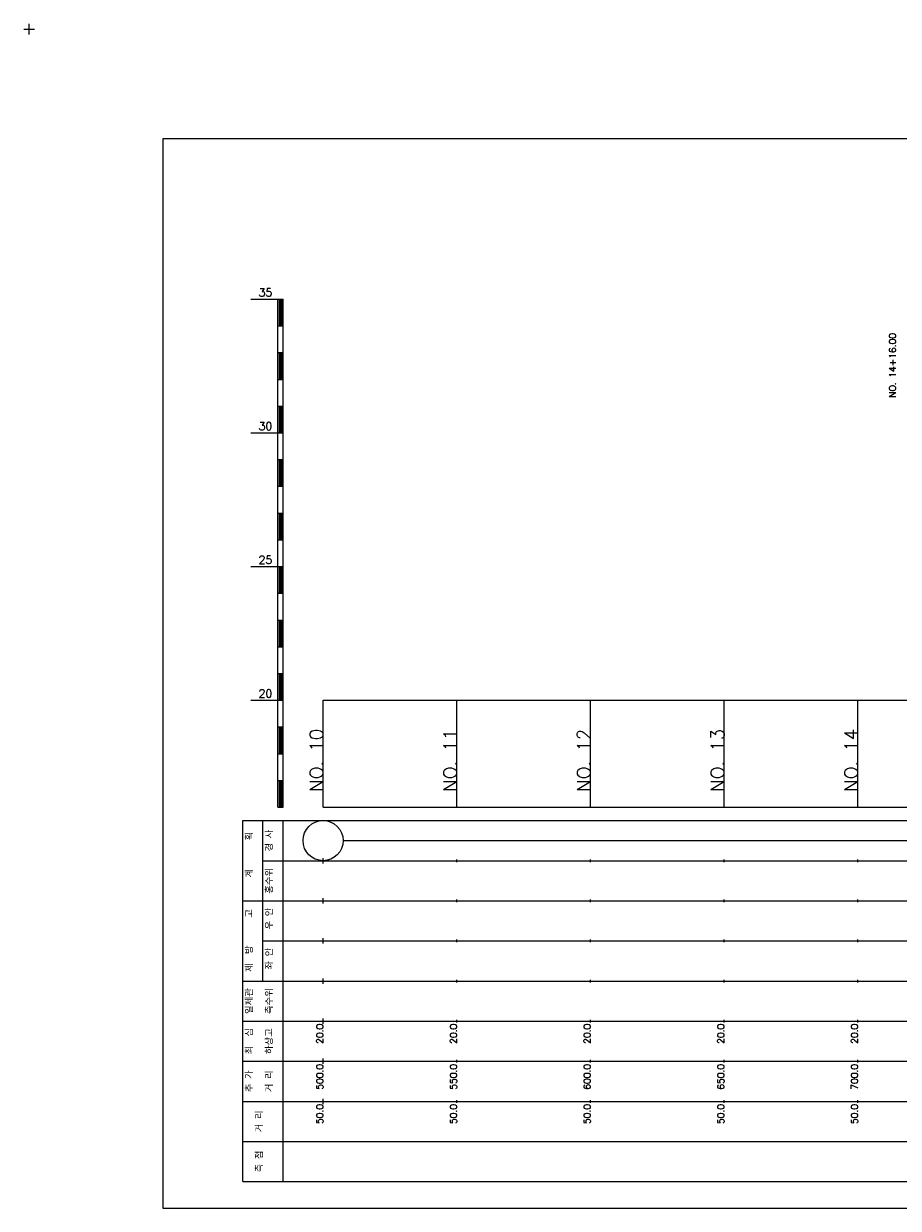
# Model space of a CAD drawing. Extents: x -2 to 685, y -2 to 1451.
# Tile 3 of 6: x -2 to 325, y 525 to 968. Entities that reach past the tile are written whole.
import ezdxf
from ezdxf.enums import TextEntityAlignment as Align

# ---------------------------------------------------------------- set-up
doc = ezdxf.new("R2010")
doc.units = 0
doc.header["$LTSCALE"] = 5
for name, color, linetype in [('BOX', 5, 'CONTINUOUS'), ('DT1', 3, 'CONTINUOUS'), ('LT1', 4, 'CONTINUOUS'), ('ST1', 7, 'CONTINUOUS')]:
    doc.layers.add(name, color=color, linetype=linetype)
doc.styles.add('GHS', font='ROMANS.shx', dxfattribs={"bigfont": 'GHS.shx'})

msp = doc.modelspace()

# ---------------------------------------------------------------- linework, layer by layer
at = {"layer": 'BOX'}
msp.add_lwpolyline([(50, 525), (650, 525), (650, 925), (50, 925), (50, 525)], dxfattribs=at)
at = {"layer": 'DT1'}
for p, q in [((110, 704.33), (110, 706.33)), ((160, 704.83), (160, 705.83)), ((210, 704.83), (210, 705.83)), ((260, 704.83), (260, 705.83)), ((310, 704.83), (310, 705.83))]:
    msp.add_line(p, q, dxfattribs=at)
at = {"layer": 'LT1'}
for p, q in [((83, 865), (93, 865)), ((93, 675), (93, 865)), ((93, 865), (95, 865)), ((93.5, 864.8), (93.5, 855.2)), ((94, 864.8), (94, 855.2)), ((94.5, 864.8), (94.5, 855.2)), ((95, 675), (95, 865)), ((93, 855), (95, 855)), ((93, 845), (95, 845)), ((93.5, 844.8), (93.5, 835.2)), ((94, 844.8), (94, 835.2)), ((94.5, 844.8), (94.5, 835.2)), ((93, 835), (95, 835)), ((93, 825), (95, 825)), ((93.5, 824.8), (93.5, 815.2)), ((94, 824.8), (94, 815.2)), ((94.5, 824.8), (94.5, 815.2)), ((83, 815), (93, 815)), ((93, 815), (95, 815)), ((93, 805), (95, 805)), ((93.5, 804.8), (93.5, 795.2)), ((94, 804.8), (94, 795.2)), ((94.5, 804.8), (94.5, 795.2)), ((93, 795), (95, 795)), ((93, 785), (95, 785)), ((93.5, 784.8), (93.5, 775.2)), ((94, 784.8), (94, 775.2)), ((94.5, 784.8), (94.5, 775.2)), ((93, 775), (95, 775)), ((83, 765), (93, 765)), ((93, 765), (95, 765)), ((93.5, 764.8), (93.5, 755.2)), ((94, 764.8), (94, 755.2)), ((94.5, 764.8), (94.5, 755.2)), ((93, 755), (95, 755)), ((93, 745), (95, 745)), ((93.5, 744.8), (93.5, 735.2)), ((94, 744.8), (94, 735.2)), ((94.5, 744.8), (94.5, 735.2)), ((93, 735), (95, 735)), ((93, 725), (95, 725)), ((93.5, 724.8), (93.5, 715.2)), ((94, 724.8), (94, 715.2)), ((94.5, 724.8), (94.5, 715.2)), ((83, 715), (93, 715)), ((93, 715), (95, 715)), ((110, 675), (110, 715)), ((160, 675), (160, 715)), ((210, 675), (210, 715)), ((260, 675), (260, 715)), ((310, 675), (310, 715)), ((93, 705), (95, 705)), ((93.5, 704.8), (93.5, 695.2)), ((94, 704.8), (94, 695.2)), ((94.5, 704.8), (94.5, 695.2)), ((93, 695), (95, 695)), ((93, 685), (95, 685)), ((93.5, 684.8), (93.5, 675.2)), ((94, 684.8), (94, 675.2)), ((94.5, 684.8), (94.5, 675.2)), ((93, 675), (95, 675)), ((110, 675), (610, 675)), ((110, 654), (110, 656)), ((160, 654.5), (160, 655.5)), ((210, 654.5), (210, 655.5)), ((260, 654.5), (260, 655.5)), ((310, 654.5), (310, 655.5)), ((110, 639), (110, 641)), ((160, 639.5), (160, 640.5)), ((210, 639.5), (210, 640.5)), ((260, 639.5), (260, 640.5)), ((310, 639.5), (310, 640.5)), ((110, 624), (110, 626)), ((160, 624.5), (160, 625.5)), ((210, 624.5), (210, 625.5)), ((260, 624.5), (260, 625.5)), ((310, 624.5), (310, 625.5)), ((110, 609), (110, 611)), ((160, 609.5), (160, 610.5)), ((210, 609.5), (210, 610.5)), ((260, 609.5), (260, 610.5)), ((310, 609.5), (310, 610.5)), ((110, 594), (110, 596)), ((160, 594.5), (160, 595.5)), ((210, 594.5), (210, 595.5)), ((260, 594.5), (260, 595.5)), ((310, 594.5), (310, 595.5)), ((110, 579), (110, 581)), ((160, 579.5), (160, 580.5)), ((210, 579.5), (210, 580.5)), ((260, 579.5), (260, 580.5)), ((310, 579.5), (310, 580.5)), ((110, 564), (110, 566)), ((160, 564.5), (160, 565.5)), ((210, 564.5), (210, 565.5)), ((260, 564.5), (260, 565.5)), ((310, 564.5), (310, 565.5))]:
    msp.add_line(p, q, dxfattribs=at)
msp.add_lwpolyline([(110, 715), (160, 715), (210, 715), (260, 715), (310, 715), (360, 715), (410, 715), (460, 715), (510, 715), (560, 715), (610, 715)], dxfattribs=at)
at = {"layer": 'ST1'}
for p, q in [((-2, 966), (2, 966)), ((0, 964), (0, 968)), ((80, 535), (80, 670)), ((80, 670), (623, 670)), ((87.5, 640), (87.5, 670)), ((95, 535), (95, 670)), ((87.5, 655), (623, 655)), ((80, 640), (623, 640)), ((87.5, 610), (87.5, 640)), ((87.5, 625), (623, 625)), ((80, 610), (623, 610)), ((80, 595), (623, 595)), ((80, 580), (623, 580)), ((80, 565), (623, 565)), ((80, 550), (623, 550)), ((80, 535), (623, 535))]:
    msp.add_line(p, q, dxfattribs=at)
at = {"layer": 'ST1', "linetype": 'CONTINUOUS'}
msp.add_line((117.5, 662.5), (602.5, 662.5), dxfattribs=at)
msp.add_circle((110, 662.5), 7.5, dxfattribs=at)

# ---------------------------------------------------------------- texts
at = {"layer": 'DT1', "style": 'GHS'}
for s, p in [('35', (91, 866)), ('30', (91, 816)), ('25', (91, 766)), ('20', (91, 716))]:
    msp.add_text(s, height=3, dxfattribs=at).set_placement(p, align=Align.RIGHT)
at = {"layer": 'DT1', "linetype": 'CONTINUOUS', "style": 'GHS'}
msp.add_text('NO. 14+16.00 ', height=2.5, rotation=90, dxfattribs=at).set_placement((324.25, 828.12))
at = {"layer": 'DT1', "style": 'GHS'}
for s, height, p in [('NO. 10', 5, (110, 704.33)), ('NO. 11', 5, (160, 704.33)), ('NO. 12', 5, (210, 704.33)), ('NO. 13', 5, (260, 704.33)), ('NO. 14', 5, (310, 704.33)), (' 20.0', 2.5, (110, 594)), (' 20.0', 2.5, (160, 594)), (' 20.0', 2.5, (210, 594)), (' 20.0', 2.5, (260, 594)), (' 20.0', 2.5, (310, 594)), ('   500.0', 2.5, (110, 579)), ('   550.0', 2.5, (160, 579)), ('   600.0', 2.5, (210, 579)), ('   650.0', 2.5, (260, 579)), ('   700.0', 2.5, (310, 579)), ('  50.0', 2.5, (110, 564)), ('  50.0', 2.5, (160, 564)), ('  50.0', 2.5, (210, 564)), ('  50.0', 2.5, (260, 564)), ('  50.0', 2.5, (310, 564))]:
    msp.add_text(s, height=height, rotation=90, dxfattribs=at).set_placement(p, align=Align.RIGHT)
at = {"layer": 'DT1', "linetype": 'CONTINUOUS', "style": 'GHS'}
for s, p in [('경 사', (91.25, 662.5)), ('  획', (83.75, 662.5)), ('홍수위', (91.25, 647.5)), ('   계', (83.75, 647.5)), ('   고', (83.75, 632.5)), (' 우 안', (91.25, 632.5)), (' 제  방', (83.75, 617.5)), (' 좌 안', (91.25, 617.5)), ('일제관', (83.75, 602.5)), ('측수위', (91.25, 602.5)), ('최  심', (83.75, 587.5)), ('하상고', (91.25, 587.5)), ('추 가', (83.75, 572.5)), ('거 리', (91.25, 572.5)), ('거 리', (87.5, 557.5)), ('측 점', (87.5, 542.5))]:
    msp.add_text(s, height=2.5, rotation=90, dxfattribs=at).set_placement(p, align=Align.CENTER)

doc.saveas('drawing.dxf')
